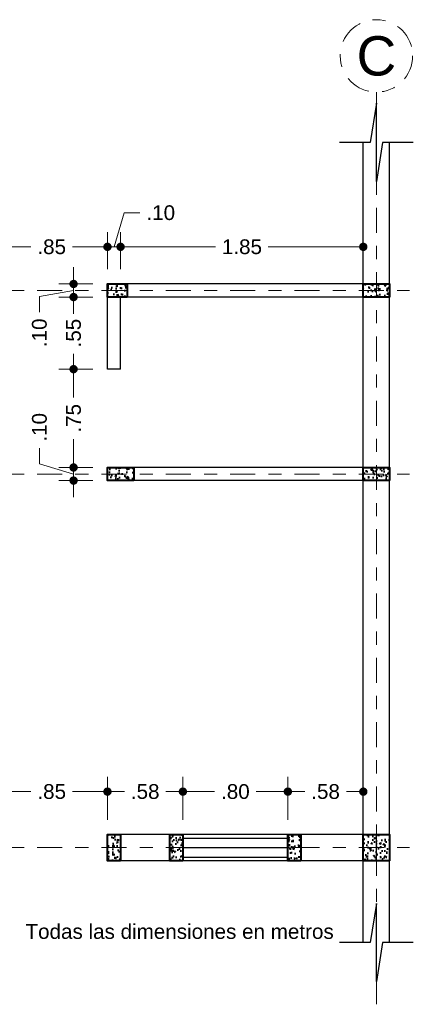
# Model space of a CAD drawing. Header units: metres. Extents: x 2537.7 to 2587, y 872.5 to 891.2.
# Tile 5 of 6: x 2554.4 to 2557.4, y 883.2 to 890.7. Entities that reach past the tile are written whole.
import ezdxf
from ezdxf.enums import TextEntityAlignment as Align

# ---------------------------------------------------------------- set-up
doc = ezdxf.new("R2010")
doc.units = ezdxf.units.M
doc.header["$LTSCALE"] = 0.01
doc.linetypes.add('CENTER2', pattern=[28.575, 19.05, -3.175, 3.175, -3.175])
for name, color, linetype, lineweight in [('Columnas', 7, 'Continuous', 40), ('Cotas', 7, 'Continuous', 18), ('Ejes', 7, 'CENTER2', 5), ('Muros', 7, 'Continuous', 25), ('Ventanas', 5, 'Continuous', 25)]:
    doc.layers.add(name, color=color, linetype=linetype, lineweight=lineweight)
doc.styles.get("Standard").update_dxf_attribs({"font": 'arial.ttf'})
doc.dimstyles.new('1-75', dxfattribs={"dimscale": 75, "dimtxt": 0.0015, "dimasz": 0.00085, "dimexe": 0.0015, "dimexo": 0.0015, "dimgap": 0.0008, "dimtad": 0, "dimzin": 4, "dimdsep": 46, "dimtxsty": 'Standard', "dimblk": 'DOT', "dimcen": 0.0009, "dimclrd": 256, "dimclre": 256, "dimclrt": 256, "dimadec": 0, "dimazin": 0, "dimtfac": 1, "dimtofl": 0, "dimtmove": 1, "dimatfit": 2, "dimfxl": 0.0015, "dimtfill": 1, "dimtolj": 1, "dimtzin": 4, "dimlwd": -1, "dimlwe": -1, "dimarcsym": 0})

# ---------------------------------------------------------------- blocks, each defined once
blk = doc.blocks.new('_DOT')
at = {"color": 0, "linetype": 'ByBlock'}
blk.add_line((-0.5, 0), (-1, 0), dxfattribs=at)
at = {"color": 0, "linetype": 'ByBlock', "const_width": 0.5}
blk.add_lwpolyline([(-0.25, 0, 1), (0.25, 0, 1)], format="xyb", close=True, dxfattribs=at)
blk = doc.blocks.new('*D70')
at = {"layer": 'Cotas', "transparency": 16777216}
for p, q in [((2554.2126, 884.57), (2554.2126, 884.8969)), ((2555.0626, 884.57), (2555.0626, 884.8969)), ((2554.2763, 884.7844), (2554.4786, 884.7844)), ((2554.9988, 884.7844), (2554.7966, 884.7844))]:
    blk.add_line(p, q, dxfattribs=at)
at = {"layer": 'Defpoints', "color": 0, "transparency": 16777216}
for p in [(2555.0626, 884.7844), (2554.2126, 884.4575), (2555.0626, 884.4575)]:
    blk.add_point(p, dxfattribs=at)
at = {"layer": 'Cotas', "transparency": 16777216, "xscale": 0.06375, "yscale": 0.06375, "zscale": 0.06375, "rotation": 180}
blk.add_blockref('_DOT', (2554.2126, 884.7844), dxfattribs=at)
at = {"layer": 'Cotas', "transparency": 16777216, "xscale": 0.06375, "yscale": 0.06375, "zscale": 0.06375}
blk.add_blockref('_DOT', (2555.0626, 884.7844), dxfattribs=at)
at = {"layer": 'Cotas', "transparency": 16777216, "insert": (2554.6376, 884.7844), "char_height": 0.1125, "attachment_point": 5, "bg_fill": 3, "box_fill_scale": 1.1, "bg_fill_color": 256, "bg_fill_true_color": 13158600, "bg_fill_transparency": 0}
blk.add_mtext('\\A1;.85', dxfattribs=at)
blk = doc.blocks.new('*D71')
at = {"layer": 'Cotas', "transparency": 16777216}
for p, q in [((2555.0626, 884.57), (2555.0626, 884.8969)), ((2555.6376, 884.57), (2555.6376, 884.8969)), ((2555.1263, 884.7844), (2555.1914, 884.7844)), ((2555.5738, 884.7844), (2555.5087, 884.7844))]:
    blk.add_line(p, q, dxfattribs=at)
at = {"layer": 'Defpoints', "color": 0, "transparency": 16777216}
for p in [(2555.6376, 884.7844), (2555.0626, 884.4575), (2555.6376, 884.4575)]:
    blk.add_point(p, dxfattribs=at)
at = {"layer": 'Cotas', "transparency": 16777216, "xscale": 0.06375, "yscale": 0.06375, "zscale": 0.06375, "rotation": 180}
blk.add_blockref('_DOT', (2555.0626, 884.7844), dxfattribs=at)
at = {"layer": 'Cotas', "transparency": 16777216, "xscale": 0.06375, "yscale": 0.06375, "zscale": 0.06375}
blk.add_blockref('_DOT', (2555.6376, 884.7844), dxfattribs=at)
at = {"layer": 'Cotas', "transparency": 16777216, "insert": (2555.3501, 884.7844), "char_height": 0.1125, "attachment_point": 5, "bg_fill": 3, "box_fill_scale": 1.1, "bg_fill_color": 256, "bg_fill_true_color": 13158600, "bg_fill_transparency": 0}
blk.add_mtext('\\A1;.58', dxfattribs=at)
blk = doc.blocks.new('*D72')
at = {"layer": 'Cotas', "transparency": 16777216}
for p, q in [((2555.6376, 884.57), (2555.6376, 884.8969)), ((2556.4376, 884.57), (2556.4376, 884.8969)), ((2555.7013, 884.7844), (2555.8793, 884.7844)), ((2556.3738, 884.7844), (2556.1959, 884.7844))]:
    blk.add_line(p, q, dxfattribs=at)
at = {"layer": 'Defpoints', "color": 0, "transparency": 16777216}
for p in [(2556.4376, 884.7844), (2555.6376, 884.4575), (2556.4376, 884.4575)]:
    blk.add_point(p, dxfattribs=at)
at = {"layer": 'Cotas', "transparency": 16777216, "xscale": 0.06375, "yscale": 0.06375, "zscale": 0.06375, "rotation": 180}
blk.add_blockref('_DOT', (2555.6376, 884.7844), dxfattribs=at)
at = {"layer": 'Cotas', "transparency": 16777216, "xscale": 0.06375, "yscale": 0.06375, "zscale": 0.06375}
blk.add_blockref('_DOT', (2556.4376, 884.7844), dxfattribs=at)
at = {"layer": 'Cotas', "transparency": 16777216, "insert": (2556.0376, 884.7844), "char_height": 0.1125, "attachment_point": 5, "bg_fill": 3, "box_fill_scale": 1.1, "bg_fill_color": 256, "bg_fill_true_color": 13158600, "bg_fill_transparency": 0}
blk.add_mtext('\\A1;.80', dxfattribs=at)
blk = doc.blocks.new('*D73')
at = {"layer": 'Cotas', "transparency": 16777216}
for p, q in [((2554.9501, 888.5575), (2554.6918, 888.5575)), ((2554.8043, 888.4937), (2554.8043, 888.4414)), ((2554.8043, 888.0712), (2554.8043, 888.1235)), ((2554.9501, 888.0075), (2554.6918, 888.0075))]:
    blk.add_line(p, q, dxfattribs=at)
at = {"layer": 'Defpoints', "color": 0, "transparency": 16777216}
for p in [(2555.0626, 888.5575), (2554.8043, 888.0075), (2555.0626, 888.0075)]:
    blk.add_point(p, dxfattribs=at)
at = {"layer": 'Cotas', "transparency": 16777216, "xscale": 0.06375, "yscale": 0.06375, "zscale": 0.06375}
for p, rotation in [((2554.8043, 888.5575), 90), ((2554.8043, 888.0075), 270)]:
    blk.add_blockref('_DOT', p, dxfattribs=dict(at, rotation=rotation))
at = {"layer": 'Cotas', "transparency": 16777216, "insert": (2554.8043, 888.2825), "char_height": 0.1125, "attachment_point": 5, "rotation": 90, "bg_fill": 3, "box_fill_scale": 1.1, "bg_fill_color": 256, "bg_fill_true_color": 13158600, "bg_fill_transparency": 0}
blk.add_mtext('\\A1;.55', dxfattribs=at)
blk = doc.blocks.new('*D74')
at = {"layer": 'Cotas', "transparency": 16777216}
for p, q in [((2554.9501, 888.0075), (2554.6918, 888.0075)), ((2554.8043, 887.9437), (2554.8043, 887.7914)), ((2554.8043, 887.3212), (2554.8043, 887.4735)), ((2554.9501, 887.2575), (2554.6918, 887.2575))]:
    blk.add_line(p, q, dxfattribs=at)
at = {"layer": 'Defpoints', "color": 0, "transparency": 16777216}
for p in [(2555.0626, 888.0075), (2554.8043, 887.2575), (2555.0626, 887.2575)]:
    blk.add_point(p, dxfattribs=at)
at = {"layer": 'Cotas', "transparency": 16777216, "xscale": 0.06375, "yscale": 0.06375, "zscale": 0.06375}
for p, rotation in [((2554.8043, 888.0075), 90), ((2554.8043, 887.2575), 270)]:
    blk.add_blockref('_DOT', p, dxfattribs=dict(at, rotation=rotation))
at = {"layer": 'Cotas', "transparency": 16777216, "insert": (2554.8043, 887.6325), "char_height": 0.1125, "attachment_point": 5, "rotation": 90, "bg_fill": 3, "box_fill_scale": 1.1, "bg_fill_color": 256, "bg_fill_true_color": 13158600, "bg_fill_transparency": 0}
blk.add_mtext('\\A1;.75', dxfattribs=at)
blk = doc.blocks.new('*D75')
at = {"layer": 'Cotas', "transparency": 16777216}
for p, q in [((2554.5443, 887.2855), (2554.5443, 887.4055)), ((2554.8043, 887.3212), (2554.8043, 887.385)), ((2554.8043, 887.2075), (2554.5443, 887.2855)), ((2554.9501, 887.2575), (2554.6918, 887.2575)), ((2554.8043, 887.2575), (2554.8043, 887.1575)), ((2554.9501, 887.1575), (2554.6918, 887.1575)), ((2554.8043, 887.0937), (2554.8043, 887.03))]:
    blk.add_line(p, q, dxfattribs=at)
at = {"layer": 'Defpoints', "color": 0, "transparency": 16777216}
for p in [(2555.0626, 887.2575), (2554.8043, 887.1575), (2555.0626, 887.1575)]:
    blk.add_point(p, dxfattribs=at)
at = {"layer": 'Cotas', "transparency": 16777216, "xscale": 0.06375, "yscale": 0.06375, "zscale": 0.06375}
for p, rotation in [((2554.8043, 887.2575), 270), ((2554.8043, 887.1575), 90)]:
    blk.add_blockref('_DOT', p, dxfattribs=dict(at, rotation=rotation))
at = {"layer": 'Cotas', "transparency": 16777216, "insert": (2554.5443, 887.5638), "char_height": 0.1125, "attachment_point": 5, "rotation": 90, "bg_fill": 3, "box_fill_scale": 1.1, "bg_fill_color": 256, "bg_fill_true_color": 13158600, "bg_fill_transparency": 0}
blk.add_mtext('\\A1;.10', dxfattribs=at)
blk = doc.blocks.new('*D76')
at = {"layer": 'Cotas', "transparency": 16777216}
for p, q in [((2554.2126, 888.77), (2554.2126, 889.0532)), ((2555.0626, 888.77), (2555.0626, 889.0532)), ((2554.2763, 888.9407), (2554.4786, 888.9407)), ((2554.9988, 888.9407), (2554.7966, 888.9407))]:
    blk.add_line(p, q, dxfattribs=at)
at = {"layer": 'Defpoints', "color": 0, "transparency": 16777216}
for p in [(2554.2126, 888.9407), (2554.2126, 888.6575), (2555.0626, 888.6575)]:
    blk.add_point(p, dxfattribs=at)
at = {"layer": 'Cotas', "transparency": 16777216, "xscale": 0.06375, "yscale": 0.06375, "zscale": 0.06375, "rotation": 180}
blk.add_blockref('_DOT', (2554.2126, 888.9407), dxfattribs=at)
at = {"layer": 'Cotas', "transparency": 16777216, "xscale": 0.06375, "yscale": 0.06375, "zscale": 0.06375}
blk.add_blockref('_DOT', (2555.0626, 888.9407), dxfattribs=at)
at = {"layer": 'Cotas', "transparency": 16777216, "insert": (2554.6376, 888.9407), "char_height": 0.1125, "attachment_point": 5, "bg_fill": 3, "box_fill_scale": 1.1, "bg_fill_color": 256, "bg_fill_true_color": 13158600, "bg_fill_transparency": 0}
blk.add_mtext('\\A1;.85', dxfattribs=at)
blk = doc.blocks.new('*D79')
at = {"layer": 'Cotas', "transparency": 16777216}
for p, q in [((2556.4376, 884.57), (2556.4376, 884.8969)), ((2557.0126, 884.57), (2557.0126, 884.8969)), ((2556.5013, 884.7844), (2556.5664, 884.7844)), ((2556.9488, 884.7844), (2556.8837, 884.7844))]:
    blk.add_line(p, q, dxfattribs=at)
at = {"layer": 'Defpoints', "color": 0, "transparency": 16777216}
for p in [(2557.0126, 884.7844), (2556.4376, 884.4575), (2557.0126, 884.4575)]:
    blk.add_point(p, dxfattribs=at)
at = {"layer": 'Cotas', "transparency": 16777216, "xscale": 0.06375, "yscale": 0.06375, "zscale": 0.06375, "rotation": 180}
blk.add_blockref('_DOT', (2556.4376, 884.7844), dxfattribs=at)
at = {"layer": 'Cotas', "transparency": 16777216, "xscale": 0.06375, "yscale": 0.06375, "zscale": 0.06375}
blk.add_blockref('_DOT', (2557.0126, 884.7844), dxfattribs=at)
at = {"layer": 'Cotas', "transparency": 16777216, "insert": (2556.7251, 884.7844), "char_height": 0.1125, "attachment_point": 5, "bg_fill": 3, "box_fill_scale": 1.1, "bg_fill_color": 256, "bg_fill_true_color": 13158600, "bg_fill_transparency": 0}
blk.add_mtext('\\A1;.58', dxfattribs=at)
blk = doc.blocks.new('*D84')
at = {"layer": 'Cotas', "transparency": 16777216}
for p, q in [((2555.1626, 888.77), (2555.1626, 889.0532)), ((2557.0126, 888.77), (2557.0126, 889.0532)), ((2555.2263, 888.9407), (2555.8864, 888.9407)), ((2556.9488, 888.9407), (2556.2888, 888.9407))]:
    blk.add_line(p, q, dxfattribs=at)
at = {"layer": 'Defpoints', "color": 0, "transparency": 16777216}
for p in [(2557.0126, 888.9407), (2555.1626, 888.6575), (2557.0126, 888.6575)]:
    blk.add_point(p, dxfattribs=at)
at = {"layer": 'Cotas', "transparency": 16777216, "xscale": 0.06375, "yscale": 0.06375, "zscale": 0.06375, "rotation": 180}
blk.add_blockref('_DOT', (2555.1626, 888.9407), dxfattribs=at)
at = {"layer": 'Cotas', "transparency": 16777216, "xscale": 0.06375, "yscale": 0.06375, "zscale": 0.06375}
blk.add_blockref('_DOT', (2557.0126, 888.9407), dxfattribs=at)
at = {"layer": 'Cotas', "transparency": 16777216, "insert": (2556.0876, 888.9407), "char_height": 0.1125, "attachment_point": 5, "bg_fill": 3, "box_fill_scale": 1.1, "bg_fill_color": 256, "bg_fill_true_color": 13158600, "bg_fill_transparency": 0}
blk.add_mtext('\\A1;1.85', dxfattribs=at)
blk = doc.blocks.new('*D88')
at = {"layer": 'Cotas', "transparency": 16777216}
for p, q in [((2555.1126, 888.9407), (2555.1906, 889.2006)), ((2555.1906, 889.2006), (2555.3106, 889.2006)), ((2555.0626, 888.77), (2555.0626, 889.0532)), ((2555.1626, 888.77), (2555.1626, 889.0532)), ((2554.9988, 888.9407), (2554.9351, 888.9407)), ((2555.1626, 888.9407), (2555.0626, 888.9407)), ((2555.2263, 888.9407), (2555.2901, 888.9407))]:
    blk.add_line(p, q, dxfattribs=at)
at = {"layer": 'Defpoints', "color": 0, "transparency": 16777216}
for p in [(2555.0626, 888.9407), (2555.0626, 888.6575), (2555.1626, 888.6575)]:
    blk.add_point(p, dxfattribs=at)
at = {"layer": 'Cotas', "transparency": 16777216, "xscale": 0.06375, "yscale": 0.06375, "zscale": 0.06375}
blk.add_blockref('_DOT', (2555.0626, 888.9407), dxfattribs=at)
at = {"layer": 'Cotas', "transparency": 16777216, "xscale": 0.06375, "yscale": 0.06375, "zscale": 0.06375, "rotation": 180}
blk.add_blockref('_DOT', (2555.1626, 888.9407), dxfattribs=at)
at = {"layer": 'Cotas', "transparency": 16777216, "insert": (2555.4689, 889.2006), "char_height": 0.1125, "attachment_point": 5, "bg_fill": 3, "box_fill_scale": 1.1, "bg_fill_color": 256, "bg_fill_true_color": 13158600, "bg_fill_transparency": 0}
blk.add_mtext('\\A1;.10', dxfattribs=at)
blk = doc.blocks.new('*D89')
at = {"layer": 'Cotas', "transparency": 16777216}
for p, q in [((2554.8043, 888.7212), (2554.8043, 888.785)), ((2554.9501, 888.6575), (2554.6918, 888.6575)), ((2554.8043, 888.5575), (2554.8043, 888.6575)), ((2554.8043, 888.6075), (2554.544, 888.5631)), ((2554.544, 888.5631), (2554.544, 888.4431)), ((2554.9501, 888.5575), (2554.6918, 888.5575)), ((2554.8043, 888.4937), (2554.8043, 888.43))]:
    blk.add_line(p, q, dxfattribs=at)
at = {"layer": 'Defpoints', "color": 0, "transparency": 16777216}
for p in [(2554.8043, 888.6575), (2555.0626, 888.6575), (2555.0626, 888.5575)]:
    blk.add_point(p, dxfattribs=at)
at = {"layer": 'Cotas', "transparency": 16777216, "xscale": 0.06375, "yscale": 0.06375, "zscale": 0.06375}
for p, rotation in [((2554.8043, 888.6575), 270), ((2554.8043, 888.5575), 90)]:
    blk.add_blockref('_DOT', p, dxfattribs=dict(at, rotation=rotation))
at = {"layer": 'Cotas', "transparency": 16777216, "insert": (2554.544, 888.2848), "char_height": 0.1125, "attachment_point": 5, "rotation": 90, "bg_fill": 3, "box_fill_scale": 1.1, "bg_fill_color": 256, "bg_fill_true_color": 13158600, "bg_fill_transparency": 0}
blk.add_mtext('\\A1;.10', dxfattribs=at)

msp = doc.modelspace()

# ---------------------------------------------------------------- hatches: boundary and pattern name
at = {"layer": 'Columnas'}
h = msp.add_hatch(dxfattribs=at)
h.set_pattern_fill('AR-CONC', color=256, scale=0.0005)
h.paths.add_polyline_path([(2557.2126, 887.1575), (2557.0126, 887.1575), (2557.0126, 887.2575), (2557.2126, 887.2575)])

# ---------------------------------------------------------------- linework, layer by layer
for points in [[(2557.3937, 889.738), (2557.1592, 889.738), (2557.1126, 889.4402), (2557.1126, 889.738), (2557.1126, 890.0357), (2557.0659, 889.738), (2556.8315, 889.738)], [(2557.3937, 883.6343), (2557.1592, 883.6343), (2557.1126, 883.3365), (2557.1126, 883.6343), (2557.1126, 883.932), (2557.0659, 883.6343), (2556.8315, 883.6343)]]:
    msp.add_lwpolyline(points)
msp.add_lwpolyline([(2557.2126, 887.1575), (2557.0126, 887.1575), (2557.0126, 887.2575), (2557.2126, 887.2575)], close=True, dxfattribs=at)
at = {"layer": 'Ejes', "linetype": 'CENTER2'}
for p, q in [((2557.1126, 883.1618), (2557.1126, 890.1214)), ((2550.1126, 888.6075), (2557.364, 888.6075)), ((2550.1126, 887.2075), (2557.364, 887.2075)), ((2550.1126, 884.3575), (2557.364, 884.3575))]:
    msp.add_line(p, q, dxfattribs=at)
at = {"layer": 'Ejes'}
msp.add_circle((2557.1126, 890.3976), 0.2761, dxfattribs=at)
at = {"layer": 'Muros', "color": 18, "true_color": 0x000000}
for p, q in [((2557.0126, 888.6575), (2557.0126, 889.738)), ((2557.2126, 883.6343), (2557.2126, 889.738)), ((2555.0626, 888.0075), (2555.0626, 888.6575)), ((2557.0126, 888.6575), (2555.0626, 888.6575)), ((2555.1626, 888.0075), (2555.1626, 888.5575)), ((2557.0126, 888.5575), (2555.1626, 888.5575)), ((2557.0126, 887.2575), (2557.0126, 888.5575)), ((2555.1626, 888.0075), (2555.0626, 888.0075)), ((2557.0126, 887.2575), (2555.0626, 887.2575)), ((2555.0626, 887.1575), (2555.0626, 887.2575)), ((2557.0126, 887.1575), (2555.0626, 887.1575)), ((2557.0126, 884.4575), (2557.0126, 887.1575)), ((2555.0626, 884.2575), (2555.0626, 884.4575)), ((2557.0126, 884.4575), (2555.0626, 884.4575)), ((2557.0126, 884.2575), (2555.0626, 884.2575)), ((2557.0126, 883.6343), (2557.0126, 884.2575))]:
    msp.add_line(p, q, dxfattribs=at)
at = {"layer": 'Ventanas'}
for p, q in [((2555.6376, 884.2575), (2555.6376, 884.4575)), ((2556.4376, 884.2575), (2556.4376, 884.4575)), ((2557.1126, 884.2575), (2557.1126, 884.4575)), ((2555.6376, 884.4302), (2556.4376, 884.4302)), ((2555.6376, 884.3575), (2556.4376, 884.3575)), ((2555.6376, 884.2848), (2556.4376, 884.2848))]:
    msp.add_line(p, q, dxfattribs=at)

# ---------------------------------------------------------------- texts
at = {"layer": 'Ejes'}
msp.add_text('C', height=0.3, dxfattribs=at).set_placement((2557.1126, 890.3976), align=Align.MIDDLE_CENTER)

# ---------------------------------------------------------------- next in the draw order: texts
at = {"layer": 'Cotas', "insert": (2555.6126, 883.7165), "char_height": 0.1125, "attachment_point": 5, "bg_fill": 3, "box_fill_scale": 1.1, "bg_fill_color": 256, "bg_fill_true_color": 13158600, "bg_fill_transparency": 0}
msp.add_mtext('\\A1;Todas las dimensiones en metros', dxfattribs=at)

# ---------------------------------------------------------------- next in the draw order: dimensions: what is measured, and where the dimension line sits
at = {"layer": 'Cotas'}
for base, p1, p2, picture, middle in [((2554.2126, 888.9407), (2555.0626, 888.6575), (2554.2126, 888.6575), '*D76', (2554.6376, 888.9407)), ((2555.0626, 884.7844), (2554.2126, 884.4575), (2555.0626, 884.4575), '*D70', (2554.6376, 884.7844))]:
    dim = msp.add_linear_dim(base=base, p1=p1, p2=p2, dimstyle='1-75', dxfattribs=at)
    dim.commit()
    dim.dimension.update_dxf_attribs({"geometry": picture, "text_midpoint": middle})
dim = msp.add_linear_dim(base=(2554.8043, 888.0075), p1=(2555.0626, 888.5575), p2=(2555.0626, 888.0075), angle=90, dimstyle='1-75', dxfattribs=at)
dim.commit()
dim.dimension.update_dxf_attribs({"geometry": '*D73', "text_midpoint": (2554.8043, 888.2825), "dimtype": 160})

# ---------------------------------------------------------------- next in the draw order: dimensions: what is measured, and where the dimension line sits
for base, p1, p2, picture, middle in [((2557.0126, 888.9407), (2555.1626, 888.6575), (2557.0126, 888.6575), '*D84', (2556.0876, 888.9407)), ((2555.6375955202, 884.7844063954), (2555.0625955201, 884.4574706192), (2555.6375955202, 884.4574706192), '*D71', (2555.3500955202, 884.7844063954))]:
    dim = msp.add_linear_dim(base=base, p1=p1, p2=p2, dimstyle='1-75', dxfattribs=at)
    dim.commit()
    dim.dimension.update_dxf_attribs({"geometry": picture, "text_midpoint": middle})
dim = msp.add_linear_dim(base=(2554.8043, 887.2575), p1=(2555.0626, 888.0075), p2=(2555.0626, 887.2575), angle=90, dimstyle='1-75', dxfattribs=at)
dim.commit()
dim.dimension.update_dxf_attribs({"geometry": '*D74', "text_midpoint": (2554.8043, 887.6325)})

# ---------------------------------------------------------------- next in the draw order: hatches: boundary and pattern name
at = {"layer": 'Columnas'}
h = msp.add_hatch(dxfattribs=at)
h.set_pattern_fill('AR-CONC', color=256, scale=0.0005)
h.paths.add_polyline_path([(2557.2126, 888.5575), (2557.0126, 888.5575), (2557.0126, 888.6575), (2557.2126, 888.6575)])
h = msp.add_hatch(dxfattribs=at)
h.set_pattern_fill('AR-CONC', color=256, scale=0.0005)
h.paths.add_polyline_path([(2555.1626, 884.2575), (2555.0626, 884.2575), (2555.0626, 884.4575), (2555.1626, 884.4575)])

# ---------------------------------------------------------------- next in the draw order: linework, layer by layer
for points in [[(2557.2126, 888.5575), (2557.0126, 888.5575), (2557.0126, 888.6575), (2557.2126, 888.6575)], [(2555.1626, 884.2575), (2555.0626, 884.2575), (2555.0626, 884.4575), (2555.1626, 884.4575)]]:
    msp.add_lwpolyline(points, close=True, dxfattribs=at)
at = {"layer": 'Ventanas'}
for p, q in [((2555.1626, 884.2575), (2555.1626, 884.4575)), ((2555.5376, 884.2575), (2555.5376, 884.4575))]:
    msp.add_line(p, q, dxfattribs=at)

# ---------------------------------------------------------------- next in the draw order: dimensions: what is measured, and where the dimension line sits
at = {"layer": 'Cotas'}
for base, p1, p2, picture, middle in [((2555.0626, 888.9407), (2555.1626, 888.6575), (2555.0626, 888.6575), '*D88', (2555.3706, 889.2006)), ((2556.4376, 884.7844), (2555.6376, 884.4575), (2556.4376, 884.4575), '*D72', (2556.0376, 884.7844))]:
    dim = msp.add_linear_dim(base=base, p1=p1, p2=p2, dimstyle='1-75', dxfattribs=at)
    dim.commit()
    dim.dimension.update_dxf_attribs({"geometry": picture, "text_midpoint": middle})
dim = msp.add_linear_dim(base=(2554.8043, 887.1575), p1=(2555.0626, 887.2575), p2=(2555.0626, 887.1575), angle=90, dimstyle='1-75', dxfattribs=at)
dim.commit()
dim.dimension.update_dxf_attribs({"geometry": '*D75', "text_midpoint": (2554.5443, 887.4655)})

# ---------------------------------------------------------------- next in the draw order: hatches: boundary and pattern name
at = {"layer": 'Columnas'}
h = msp.add_hatch(dxfattribs=at)
h.set_pattern_fill('AR-CONC', color=256, scale=0.0005)
h.paths.add_polyline_path([(2555.2626, 887.1575), (2555.0626, 887.1575), (2555.0626, 887.2575), (2555.2626, 887.2575)])
h = msp.add_hatch(dxfattribs=at)
h.set_pattern_fill('AR-CONC', color=256, scale=0.0005)
h.paths.add_polyline_path([(2555.6376, 884.2575), (2555.5376, 884.2575), (2555.5376, 884.4575), (2555.6376, 884.4575)])

# ---------------------------------------------------------------- next in the draw order: linework, layer by layer
for points in [[(2555.2626, 887.1575), (2555.0626, 887.1575), (2555.0626, 887.2575), (2555.2626, 887.2575)], [(2555.6376, 884.2575), (2555.5376, 884.2575), (2555.5376, 884.4575), (2555.6376, 884.4575)]]:
    msp.add_lwpolyline(points, close=True, dxfattribs=at)
at = {"layer": 'Ventanas'}
msp.add_line((2555.6376, 884.2575), (2555.6376, 884.4575), dxfattribs=at)

# ---------------------------------------------------------------- next in the draw order: dimensions: what is measured, and where the dimension line sits
at = {"layer": 'Cotas'}
dim = msp.add_linear_dim(base=(2554.8043, 888.6575), p1=(2555.0626, 888.5575), p2=(2555.0626, 888.6575), angle=90, dimstyle='1-75', dxfattribs=at)
dim.commit()
dim.dimension.update_dxf_attribs({"geometry": '*D89', "text_midpoint": (2554.544, 888.3831), "dimtype": 160})
dim = msp.add_linear_dim(base=(2557.0125955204, 884.7844063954), p1=(2556.4375955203, 884.4574706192), p2=(2557.0125955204, 884.4574706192), dimstyle='1-75', dxfattribs=at)
dim.commit()
dim.dimension.update_dxf_attribs({"geometry": '*D79', "text_midpoint": (2556.7250955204, 884.7844063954)})

# ---------------------------------------------------------------- next in the draw order: hatches: boundary and pattern name
at = {"layer": 'Columnas'}
h = msp.add_hatch(dxfattribs=at)
h.set_pattern_fill('AR-CONC', color=256, scale=0.0005)
h.paths.add_polyline_path([(2555.2126, 888.5575), (2555.0626, 888.5575), (2555.0626, 888.6575), (2555.2126, 888.6575)])
h = msp.add_hatch(dxfattribs=at)
h.set_pattern_fill('AR-CONC', color=256, scale=0.0005)
h.paths.add_polyline_path([(2556.5376, 884.2575), (2556.4376, 884.2575), (2556.4376, 884.4575), (2556.5376, 884.4575)])
h = msp.add_hatch(dxfattribs=at)
h.set_pattern_fill('AR-CONC', color=256, scale=0.0005)
h.paths.add_polyline_path([(2557.2126, 884.2575), (2557.0126, 884.2575), (2557.0126, 884.4575), (2557.2126, 884.4575)])

# ---------------------------------------------------------------- next in the draw order: linework, layer by layer
for points in [[(2555.2126, 888.5575), (2555.0626, 888.5575), (2555.0626, 888.6575), (2555.2126, 888.6575)], [(2556.5376, 884.2575), (2556.4376, 884.2575), (2556.4376, 884.4575), (2556.5376, 884.4575)], [(2557.2126, 884.2575), (2557.0126, 884.2575), (2557.0126, 884.4575), (2557.2126, 884.4575)]]:
    msp.add_lwpolyline(points, close=True, dxfattribs=at)
at = {"layer": 'Muros', "color": 18, "true_color": 0x000000}
msp.add_line((2555.0626, 888.5575), (2555.0626, 888.6575), dxfattribs=at)
at = {"layer": 'Ventanas'}
msp.add_line((2556.5376, 884.2575), (2556.5376, 884.4575), dxfattribs=at)

doc.saveas('drawing.dxf')
